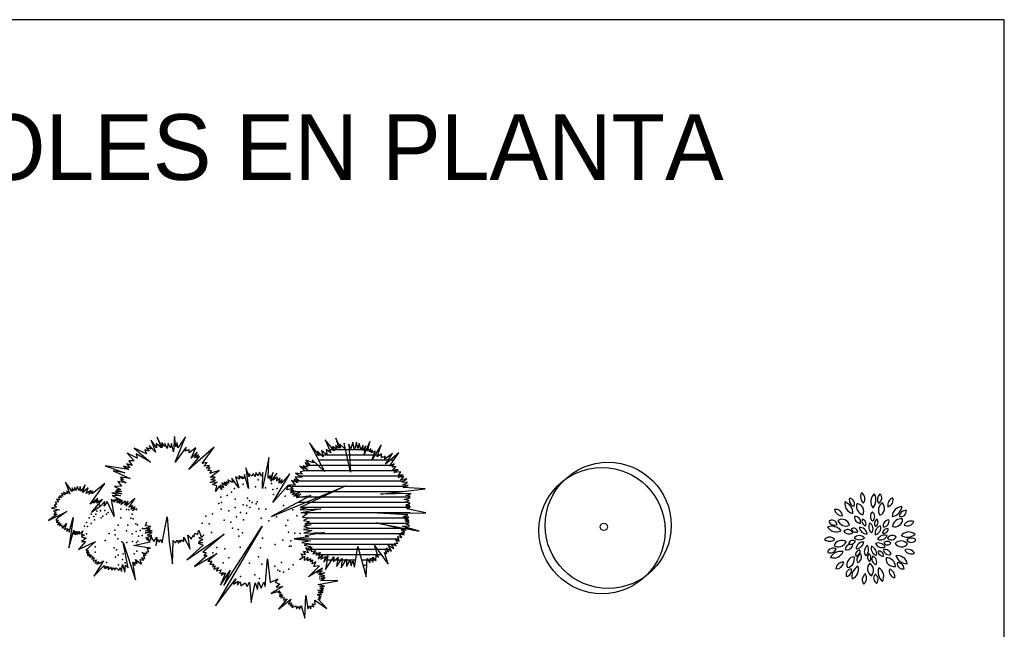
# Model space of a CAD drawing. Header units: millimetres. Extents: x 98.8 to 132.3, y 139.9 to 160.9.
# Tile 14 of 14: x 122.9 to 132.3, y 155.1 to 160.9. Entities that reach past the tile are written whole.
import ezdxf

# ---------------------------------------------------------------- set-up
doc = ezdxf.new("R2010")
doc.units = ezdxf.units.MM
doc.layers.add('texto', color=5, linetype='Continuous')

msp = doc.modelspace()

# ---------------------------------------------------------------- linework, layer by layer
for p, q in [((124.201, 156.8392), (124.1475, 156.9138)), ((124.1475, 156.9138), (124.1898, 156.7991)), ((124.2526, 156.8446), (124.2062, 156.9419)), ((124.2062, 156.9419), (124.2424, 156.8402)), ((124.3694, 156.9485), (124.3621, 156.8023)), ((124.3828, 156.8499), (124.3694, 156.9485)), ((124.3766, 156.705), (124.4747, 156.9452)), ((124.4747, 156.9452), (124.4035, 156.8403)), ((125.8919, 156.813), (125.8041, 156.9169)), ((125.8041, 156.9169), (125.8589, 156.7914)), ((125.9497, 156.8369), (125.9083, 156.9332)), ((125.9083, 156.9332), (125.9352, 156.8369)), ((124.104, 156.7829), (123.9884, 156.8359)), ((123.9884, 156.8359), (124.1432, 156.705)), ((124.1463, 156.8261), (124.102, 156.8402)), ((124.102, 156.8402), (124.1329, 156.8089)), ((124.1898, 156.7991), (124.1299, 156.863)), ((124.1299, 156.863), (124.1463, 156.8261)), ((124.2424, 156.8402), (124.1948, 156.8825)), ((124.1948, 156.8825), (124.201, 156.8392)), ((124.2795, 156.8511), (124.2517, 156.8911)), ((124.2517, 156.8911), (124.2526, 156.8446)), ((124.3002, 156.8337), (124.2795, 156.8814)), ((124.2795, 156.8814), (124.2795, 156.8511)), ((124.3116, 156.8857), (124.3002, 156.8337)), ((124.3341, 156.8402), (124.3116, 156.8857)), ((124.3414, 156.8825), (124.3341, 156.8402)), ((124.3621, 156.8023), (124.3414, 156.8825)), ((124.4829, 156.8468), (124.3766, 156.705)), ((124.3951, 156.8911), (124.3828, 156.8499)), ((124.4035, 156.8403), (124.3951, 156.8911)), ((124.4757, 156.8077), (124.4829, 156.8468)), ((124.5107, 156.8251), (124.4757, 156.8077)), ((124.7501, 156.8478), (124.5077, 156.6347)), ((124.5726, 156.8403), (124.5098, 156.7937)), ((124.5098, 156.7937), (124.5107, 156.8251)), ((124.5282, 156.7429), (124.5726, 156.8403)), ((124.6347, 156.6898), (124.7501, 156.8478)), ((125.7495, 156.7666), (125.6575, 156.8888)), ((125.6575, 156.8888), (125.8, 156.614)), ((125.8589, 156.7914), (125.8145, 156.824)), ((125.8145, 156.824), (125.8239, 156.7687)), ((125.8444, 156.8247), (126.2361, 156.8247)), ((125.9156, 156.8228), (125.8744, 156.8542)), ((125.8744, 156.8542), (125.8919, 156.813)), ((125.9352, 156.8369), (125.9042, 156.8618)), ((125.9042, 156.8618), (125.9156, 156.8228)), ((125.9898, 156.8349), (125.9434, 156.8759)), ((125.9434, 156.8759), (125.9497, 156.8369)), ((126.0467, 156.6075), (125.9868, 156.8847)), ((125.9868, 156.8847), (125.9898, 156.8349)), ((126.0508, 156.8316), (126.0321, 156.8738)), ((126.0321, 156.8738), (126.0467, 156.6075)), ((126.0683, 156.8944), (126.0508, 156.8316)), ((126.0859, 156.8218), (126.0683, 156.8944)), ((126.1034, 156.8954), (126.0859, 156.8218)), ((126.1148, 156.8349), (126.1034, 156.8954)), ((126.1282, 156.8804), (126.1148, 156.8349)), ((126.1448, 156.8251), (126.1282, 156.8804)), ((126.1685, 156.8641), (126.1448, 156.8251)), ((126.1653, 156.8143), (126.1685, 156.8641)), ((126.1912, 156.8587), (126.1653, 156.8143)), ((126.2304, 156.8987), (126.1757, 156.7753)), ((126.1757, 156.7753), (126.1912, 156.8587)), ((126.2128, 156.8067), (126.2304, 156.8987)), ((126.2386, 156.8349), (126.2128, 156.8067)), ((126.2304, 156.8013), (126.2386, 156.8349)), ((126.3389, 156.8673), (126.2541, 156.7277)), ((126.3016, 156.7548), (126.3389, 156.8673)), ((126.313, 156.8247), (126.3248, 156.8247)), ((124.0152, 156.7417), (123.9213, 156.7894)), ((123.9213, 156.7894), (123.9884, 156.7169)), ((124.1432, 156.705), (124.005, 156.7818)), ((124.005, 156.7818), (124.0152, 156.7417)), ((124.1329, 156.8089), (124.0885, 156.8197)), ((124.0885, 156.8197), (124.104, 156.7829)), ((124.5077, 156.6347), (124.6088, 156.7569)), ((124.586, 156.7981), (124.5282, 156.7429)), ((124.5603, 156.745), (124.586, 156.7981)), ((124.6006, 156.7722), (124.5603, 156.745)), ((124.581, 156.7439), (124.6006, 156.7722)), ((124.6088, 156.7569), (124.581, 156.7439)), ((125.2685, 156.7472), (125.2076, 156.4527)), ((125.2622, 156.5501), (125.2685, 156.7472)), ((125.7167, 156.7747), (126.3414, 156.7747)), ((125.7856, 156.7546), (125.7319, 156.8087)), ((125.7319, 156.8087), (125.7495, 156.7666)), ((125.8239, 156.7687), (125.769, 156.8142)), ((125.769, 156.8142), (125.7856, 156.7546)), ((126.2572, 156.8186), (126.2304, 156.8013)), ((126.2479, 156.7927), (126.2572, 156.8186)), ((126.2809, 156.8089), (126.2479, 156.7927)), ((126.2541, 156.7277), (126.2809, 156.8089)), ((126.341, 156.7829), (126.3016, 156.7548)), ((126.343, 156.745), (126.341, 156.7829)), ((126.3769, 156.7612), (126.343, 156.745)), ((126.4472, 156.7851), (126.3719, 156.731)), ((126.3719, 156.731), (126.3769, 156.7612)), ((126.5071, 156.7937), (126.3801, 156.6833)), ((126.3801, 156.6833), (126.4472, 156.7851)), ((126.4163, 156.6671), (126.5071, 156.7937)), ((126.4328, 156.7747), (126.4404, 156.7747)), ((126.4853, 156.7747), (126.4935, 156.7747)), ((123.9347, 156.6335), (123.7098, 156.6703)), ((123.7098, 156.6703), (123.8996, 156.6021)), ((123.9472, 156.6509), (123.8862, 156.6671)), ((123.8862, 156.6671), (123.9347, 156.6335)), ((123.9668, 156.6714), (123.9142, 156.6865)), ((123.9142, 156.6865), (123.9472, 156.6509)), ((123.9884, 156.7169), (123.9358, 156.7169)), ((123.9358, 156.7169), (123.9668, 156.6714)), ((124.6811, 156.7017), (124.6347, 156.6898)), ((124.6502, 156.666), (124.6811, 156.7017)), ((124.7037, 156.6726), (124.6502, 156.666)), ((124.6718, 156.6466), (124.7037, 156.6726)), ((124.711, 156.6487), (124.6718, 156.6466)), ((124.6884, 156.6238), (124.711, 156.6487)), ((125.0817, 156.5631), (125.0507, 156.6497)), ((125.0507, 156.6497), (125.0765, 156.4527)), ((125.64, 156.6312), (125.5637, 156.6648)), ((125.5637, 156.6648), (125.6131, 156.6205)), ((125.6391, 156.655), (125.5967, 156.6691)), ((125.5967, 156.6691), (125.64, 156.6312)), ((125.6607, 156.6756), (125.6143, 156.6994)), ((125.6143, 156.6994), (125.6391, 156.655)), ((125.6937, 156.6984), (125.6225, 156.7211)), ((125.6225, 156.7211), (125.6607, 156.6756)), ((125.6281, 156.6747), (126.4543, 156.6747)), ((125.8, 156.614), (125.6803, 156.7244)), ((125.6803, 156.7244), (125.6937, 156.6984)), ((125.7426, 156.7247), (126.4576, 156.7247)), ((126.4627, 156.6866), (126.4163, 156.6671)), ((126.442, 156.6573), (126.4627, 156.6866)), ((126.4784, 156.6638), (126.442, 156.6573)), ((126.4504, 156.6281), (126.4784, 156.6638)), ((126.4989, 156.6335), (126.4504, 156.6281)), ((126.4577, 156.6044), (126.4989, 156.6335)), ((123.8996, 156.6021), (123.7881, 156.6205)), ((123.7881, 156.6205), (123.9492, 156.548)), ((123.9492, 156.548), (123.8553, 156.5599)), ((123.8553, 156.5599), (123.8862, 156.5382)), ((124.7235, 156.6226), (124.6884, 156.6238)), ((124.7947, 156.6238), (124.7059, 156.5956)), ((124.7059, 156.5956), (124.7235, 156.6226)), ((124.7091, 156.5609), (124.7947, 156.6238)), ((124.7576, 156.5621), (124.7091, 156.5609)), ((124.7162, 156.5361), (124.7576, 156.5621)), ((124.9176, 156.5513), (124.9237, 156.5111)), ((124.9825, 156.4592), (124.9176, 156.5513)), ((124.9888, 156.5425), (124.9506, 156.5631)), ((124.9506, 156.5631), (124.9825, 156.4592)), ((125.0198, 156.5458), (124.9845, 156.574)), ((124.9845, 156.574), (124.9888, 156.5425)), ((125.0289, 156.5447), (125.0084, 156.5707)), ((125.0084, 156.5707), (125.0198, 156.5458)), ((125.0373, 156.5859), (125.0289, 156.5447)), ((125.0765, 156.4527), (125.0373, 156.5859)), ((125.1085, 156.5707), (125.0785, 156.5945)), ((125.0785, 156.5945), (125.0817, 156.5631)), ((125.1199, 156.5966), (125.1085, 156.5707)), ((125.1404, 156.5685), (125.1199, 156.5966)), ((125.1466, 156.6064), (125.1404, 156.5685)), ((125.1673, 156.5728), (125.1466, 156.6064)), ((125.1787, 156.6075), (125.1673, 156.5728)), ((125.2003, 156.5685), (125.1787, 156.6075)), ((125.2128, 156.6042), (125.2003, 156.5685)), ((125.2076, 156.4527), (125.2128, 156.6042)), ((125.2818, 156.5761), (125.2622, 156.5501)), ((125.3118, 156.6042), (125.2797, 156.5435)), ((125.2797, 156.5435), (125.2818, 156.5761)), ((125.2891, 156.5242), (125.3118, 156.6042)), ((125.3448, 156.5976), (125.2891, 156.5242)), ((125.3075, 156.5328), (125.3448, 156.5976)), ((125.351, 156.5598), (125.3075, 156.5328)), ((125.3086, 156.3207), (125.4696, 156.5912)), ((125.3416, 156.5219), (125.351, 156.5598)), ((125.3778, 156.5511), (125.3416, 156.5219)), ((125.3633, 156.5035), (125.3778, 156.5511)), ((125.3963, 156.5392), (125.3633, 156.5035)), ((125.4696, 156.5912), (125.3871, 156.5003)), ((125.3871, 156.5003), (125.3963, 156.5392)), ((125.5574, 156.5273), (125.5089, 156.5435)), ((125.5089, 156.5435), (125.544, 156.5068)), ((125.5874, 156.5621), (125.5192, 156.5609)), ((125.5192, 156.5609), (125.5574, 156.5273)), ((125.5895, 156.588), (125.5223, 156.5998)), ((125.5223, 156.5998), (125.5874, 156.5621)), ((125.5656, 156.5747), (126.5299, 156.5747)), ((125.6131, 156.6205), (125.5658, 156.6129)), ((125.5658, 156.6129), (125.5895, 156.588)), ((125.6084, 156.6247), (126.4864, 156.6247)), ((126.5248, 156.6119), (126.4577, 156.6044)), ((126.5009, 156.5589), (126.5464, 156.5837)), ((126.5526, 156.5665), (126.5009, 156.5589)), ((126.5021, 156.5794), (126.5248, 156.6119)), ((126.5464, 156.5837), (126.5021, 156.5794)), ((126.5237, 156.5372), (126.5526, 156.5665)), ((126.5815, 156.5448), (126.5237, 156.5372)), ((126.534, 156.5134), (126.5815, 156.5448)), ((123.3956, 156.4247), (123.3348, 156.515)), ((123.3348, 156.515), (123.3753, 156.4018)), ((123.3973, 156.4584), (123.3956, 156.4247)), ((123.4124, 156.4319), (123.3973, 156.4584)), ((123.4226, 156.4619), (123.4124, 156.4319)), ((123.4344, 156.4353), (123.4226, 156.4619)), ((123.4445, 156.4725), (123.4344, 156.4353)), ((123.4665, 156.4336), (123.4445, 156.4725)), ((123.4715, 156.4708), (123.4665, 156.4336)), ((123.4816, 156.4283), (123.4715, 156.4708)), ((123.5205, 156.4884), (123.4816, 156.4283)), ((123.4985, 156.4141), (123.5205, 156.4884)), ((123.5493, 156.4584), (123.4985, 156.4141)), ((123.5289, 156.4071), (123.5493, 156.4584)), ((123.5677, 156.3043), (123.7079, 156.5009)), ((123.7079, 156.5009), (123.5864, 156.4018)), ((123.8657, 156.4744), (123.7986, 156.4722)), ((123.7986, 156.4722), (123.8605, 156.4452)), ((123.8605, 156.4452), (123.8202, 156.4408)), ((123.911, 156.5068), (123.8305, 156.5187)), ((123.8305, 156.5187), (123.8657, 156.4744)), ((123.8862, 156.5382), (123.8564, 156.5382)), ((123.8564, 156.5382), (123.911, 156.5068)), ((124.7091, 156.509), (124.7597, 156.5328)), ((124.7761, 156.5123), (124.7091, 156.509)), ((124.7597, 156.5328), (124.7162, 156.5361)), ((124.7328, 156.4906), (124.7761, 156.5123)), ((124.774, 156.4787), (124.7328, 156.4906)), ((124.7626, 156.4236), (124.774, 156.4787)), ((124.7968, 156.4744), (124.7626, 156.4236)), ((124.8216, 156.4429), (124.7968, 156.4744)), ((124.8382, 156.4582), (124.8061, 156.4874)), ((124.8061, 156.4874), (124.8216, 156.4429)), ((124.8628, 156.4787), (124.8216, 156.5068)), ((124.8216, 156.5068), (124.8382, 156.4582)), ((124.8732, 156.4927), (124.8443, 156.5123)), ((124.8443, 156.5123), (124.8628, 156.4787)), ((124.8887, 156.5047), (124.8628, 156.5166)), ((124.8628, 156.5166), (124.8732, 156.4927)), ((124.9237, 156.5111), (124.8783, 156.5371)), ((124.8783, 156.5371), (124.8887, 156.5047)), ((125.2941, 156.1875), (126.0021, 156.478)), ((125.4531, 156.4851), (125.3086, 156.3207)), ((125.4397, 156.4396), (125.4531, 156.4851)), ((125.5005, 156.4537), (125.4397, 156.4396)), ((125.444, 156.4747), (126.5746, 156.4747)), ((125.5192, 156.4841), (125.4584, 156.4873)), ((125.4584, 156.4873), (125.5005, 156.4537)), ((125.4955, 156.4563), (125.4748, 156.4313)), ((125.544, 156.5068), (125.4841, 156.5306)), ((125.4841, 156.5306), (125.5192, 156.4841)), ((125.4886, 156.5247), (126.551, 156.5247)), ((126.0021, 156.478), (125.568, 156.2715)), ((126.3318, 156.3997), (126.7559, 156.4495)), ((126.5888, 156.5091), (126.534, 156.5134)), ((126.5433, 156.4874), (126.5888, 156.5091)), ((126.596, 156.4831), (126.5433, 156.4874)), ((126.5464, 156.4636), (126.596, 156.4831)), ((126.7559, 156.4495), (126.5464, 156.4636)), ((123.2942, 156.3663), (123.2654, 156.3716)), ((123.2654, 156.3716), (123.2757, 156.3451)), ((123.3078, 156.3805), (123.2757, 156.384)), ((123.2757, 156.384), (123.2942, 156.3663)), ((123.3296, 156.3929), (123.2958, 156.4053)), ((123.2958, 156.4053), (123.3078, 156.3805)), ((123.3482, 156.4018), (123.3128, 156.4177)), ((123.3128, 156.4177), (123.3296, 156.3929)), ((123.3753, 156.4018), (123.3449, 156.43)), ((123.3449, 156.43), (123.3482, 156.4018)), ((123.5761, 156.4353), (123.5289, 156.4071)), ((123.556, 156.3964), (123.5761, 156.4353)), ((123.5931, 156.4319), (123.556, 156.3964)), ((123.6404, 156.3574), (123.5677, 156.3043)), ((123.5864, 156.4018), (123.5931, 156.4319)), ((123.5998, 156.3149), (123.6404, 156.3574)), ((123.8677, 156.4019), (123.7747, 156.4105)), ((123.7747, 156.4105), (123.8584, 156.3835)), ((123.8584, 156.3835), (123.7779, 156.3857)), ((123.7779, 156.3857), (123.8657, 156.3435)), ((123.7982, 156.3264), (123.8258, 156.3623)), ((123.8657, 156.4236), (123.8058, 156.4257)), ((123.8058, 156.4257), (123.8677, 156.4019)), ((123.8202, 156.4408), (123.8657, 156.4236)), ((123.8258, 156.3623), (123.8226, 156.3197)), ((123.9073, 156.2838), (123.9936, 156.3606)), ((123.9936, 156.3606), (123.9366, 156.2769)), ((125.6689, 156.3878), (125.2941, 156.1875)), ((125.4748, 156.4313), (125.5059, 156.4392)), ((125.5059, 156.4392), (125.4763, 156.4128)), ((125.4763, 156.4128), (125.5221, 156.4299)), ((125.4896, 156.4247), (126.5443, 156.4247)), ((125.5221, 156.4299), (125.4925, 156.3972)), ((125.4925, 156.3972), (125.5607, 156.4142)), ((125.5607, 156.4142), (125.5074, 156.3817)), ((125.5074, 156.3817), (125.5725, 156.4003)), ((125.5725, 156.4003), (125.5296, 156.3677)), ((125.5296, 156.3677), (125.6689, 156.3878)), ((125.5388, 156.3747), (126.593, 156.3747)), ((126.6227, 156.4062), (126.3318, 156.3997)), ((126.5578, 156.3489), (126.6156, 156.363)), ((126.5733, 156.3857), (126.6227, 156.4062)), ((126.6136, 156.3814), (126.5733, 156.3857)), ((126.5836, 156.3716), (126.6136, 156.3814)), ((126.6156, 156.363), (126.5836, 156.3716)), ((123.2487, 156.2795), (123.1996, 156.2654)), ((123.1996, 156.2654), (123.2757, 156.2495)), ((123.2503, 156.3026), (123.225, 156.2956)), ((123.225, 156.2956), (123.2487, 156.2795)), ((123.2654, 156.3256), (123.235, 156.3202)), ((123.235, 156.3202), (123.2503, 156.3026)), ((123.2757, 156.3451), (123.2487, 156.3504)), ((123.2487, 156.3504), (123.2654, 156.3256)), ((123.5808, 156.2244), (123.6488, 156.3056)), ((123.6634, 156.2818), (123.5808, 156.2244)), ((123.6455, 156.3434), (123.5998, 156.3149)), ((123.6843, 156.3487), (123.6319, 156.3132)), ((123.6319, 156.3132), (123.6455, 156.3434)), ((123.6505, 156.3062), (123.6843, 156.3487)), ((123.6692, 156.2814), (123.6505, 156.3062)), ((123.7078, 156.3294), (123.6634, 156.2818)), ((123.7294, 156.3294), (123.7014, 156.2849)), ((123.7014, 156.2849), (123.7078, 156.3294)), ((123.7954, 156.1876), (123.7294, 156.3294)), ((123.8006, 156.324), (123.7665, 156.3478)), ((123.7665, 156.3478), (123.7954, 156.1876)), ((123.8657, 156.3435), (123.7892, 156.3456)), ((123.7892, 156.3456), (123.8006, 156.324)), ((123.8226, 156.3197), (123.8536, 156.3435)), ((123.8536, 156.3435), (123.8405, 156.3111)), ((123.8405, 156.3111), (123.8732, 156.3418)), ((123.8732, 156.3418), (123.8601, 156.3009)), ((123.8601, 156.3009), (123.9024, 156.3367)), ((123.9024, 156.3367), (123.8942, 156.2992)), ((123.8942, 156.2992), (123.9269, 156.3316)), ((123.9269, 156.3316), (123.9073, 156.2838)), ((123.9366, 156.2769), (123.9724, 156.2905)), ((123.9724, 156.2905), (123.9561, 156.2581)), ((123.9561, 156.2581), (123.9919, 156.2804)), ((123.9919, 156.2804), (123.9709, 156.2445)), ((123.9709, 156.2445), (124.0083, 156.2633)), ((124.0083, 156.2633), (124.0083, 156.2479)), ((125.5508, 156.3247), (126.5749, 156.3247)), ((125.6348, 156.2683), (125.5667, 156.2496)), ((125.5667, 156.2496), (125.7651, 156.2605)), ((125.568, 156.2715), (125.6348, 156.2683)), ((125.5748, 156.2747), (126.615, 156.2747)), ((125.7651, 156.2605), (125.5947, 156.2248)), ((126.6052, 156.3392), (126.5578, 156.3489)), ((126.5712, 156.323), (126.6052, 156.3392)), ((126.6145, 156.3142), (126.5712, 156.323)), ((126.5733, 156.2894), (126.6104, 156.2925)), ((126.6166, 156.2753), (126.5733, 156.2894)), ((126.5774, 156.2992), (126.6145, 156.3142)), ((126.6104, 156.2925), (126.5774, 156.2992)), ((126.5815, 156.2613), (126.6166, 156.2753)), ((126.7622, 156.2222), (126.5815, 156.2613)), ((123.1709, 156.1485), (123.3466, 156.2336)), ((123.2537, 156.2087), (123.1709, 156.1485)), ((123.2757, 156.2495), (123.2199, 156.237)), ((123.2199, 156.237), (123.2403, 156.2317)), ((123.2403, 156.2317), (123.2216, 156.2087)), ((123.2216, 156.2087), (123.2537, 156.2087)), ((123.2604, 156.1733), (123.2419, 156.1556)), ((123.3466, 156.2336), (123.2604, 156.1733)), ((123.4057, 156.1769), (123.3652, 155.89)), ((123.3686, 156.0387), (123.4057, 156.1769)), ((124.2549, 155.9378), (124.3006, 156.1839)), ((124.3006, 156.1839), (124.3207, 155.9466)), ((125.5748, 156.2251), (126.615, 156.2251)), ((125.6348, 156.2108), (125.5889, 156.1813)), ((125.5889, 156.1813), (125.6495, 156.1736)), ((125.5947, 156.2248), (125.6348, 156.2108)), ((125.6495, 156.1736), (125.5992, 156.1486)), ((125.6408, 156.1747), (126.5895, 156.1747)), ((126.3059, 156.2191), (126.7622, 156.2222)), ((126.5938, 156.2027), (126.3059, 156.2191)), ((126.5474, 156.1822), (126.5938, 156.2027)), ((126.6011, 156.18), (126.5474, 156.1822)), ((126.5681, 156.1648), (126.6011, 156.18)), ((126.5979, 156.1574), (126.5681, 156.1648)), ((123.2419, 156.1556), (123.2654, 156.1521)), ((123.2654, 156.1521), (123.2453, 156.1344)), ((123.2453, 156.1344), (123.2757, 156.1344)), ((123.2757, 156.1344), (123.257, 156.1079)), ((123.257, 156.1079), (123.2841, 156.1202)), ((123.2841, 156.1202), (123.2757, 156.099)), ((123.2757, 156.099), (123.2992, 156.1079)), ((123.2992, 156.1079), (123.2975, 156.0866)), ((123.2975, 156.0866), (123.3195, 156.099)), ((123.3061, 156.0724), (123.3432, 156.1202)), ((123.3195, 156.099), (123.3061, 156.0724)), ((123.3432, 156.1202), (123.3229, 156.0618)), ((123.3229, 156.0618), (123.3482, 156.0724)), ((123.3482, 156.0724), (123.3466, 156.044)), ((124.0783, 156.0685), (124.145, 156.0925)), ((124.1402, 156.0703), (124.0783, 156.0685)), ((124.0962, 156.0977), (124.1061, 156.1351)), ((124.145, 156.0925), (124.0962, 156.0977)), ((124.0962, 156.048), (124.1402, 156.0703)), ((125.2055, 156.0934), (124.7615, 155.3356)), ((124.8391, 155.5304), (125.2055, 156.0934)), ((125.6674, 156.0741), (125.5977, 156.0632)), ((125.5992, 156.1486), (125.6555, 156.1394)), ((125.6704, 156.1067), (125.6006, 156.0912)), ((125.6006, 156.0912), (125.6674, 156.0741)), ((125.6555, 156.1394), (125.6126, 156.1114)), ((125.6126, 156.1114), (125.6704, 156.1067)), ((125.6329, 156.1247), (126.5898, 156.1247)), ((125.6652, 156.0747), (126.6098, 156.0747)), ((126.5753, 156.0556), (126.2893, 156.1282)), ((126.2893, 156.1282), (126.7001, 156.048)), ((126.5423, 156.0947), (126.6093, 156.0978)), ((126.7001, 156.048), (126.5423, 156.0947)), ((126.5629, 156.1562), (126.5979, 156.1574)), ((126.6041, 156.1443), (126.5629, 156.1562)), ((126.5701, 156.1422), (126.6041, 156.1443)), ((126.6043, 156.1271), (126.5701, 156.1422)), ((126.5712, 156.1216), (126.6043, 156.1271)), ((126.6093, 156.0978), (126.5712, 156.1216)), ((123.3466, 156.044), (123.3618, 156.0654)), ((123.3618, 156.0654), (123.3635, 156.0654)), ((123.3635, 156.0654), (123.3686, 156.0387)), ((123.3652, 155.89), (123.4141, 156.0565)), ((123.4141, 156.0565), (123.4141, 156.0193)), ((123.4141, 156.0193), (123.426, 156.0476)), ((123.426, 156.0476), (123.426, 156.0121)), ((123.426, 156.0121), (123.4428, 156.044)), ((123.4428, 156.044), (123.4445, 156.0121)), ((123.4445, 156.0121), (123.4631, 156.044)), ((123.4631, 156.044), (123.4648, 156.0174)), ((123.4648, 156.0174), (123.4969, 156.0494)), ((123.4969, 156.0494), (123.4816, 156.014)), ((123.4816, 156.014), (123.5155, 156.014)), ((123.5155, 156.014), (123.4851, 155.9928)), ((123.4851, 155.9928), (123.5289, 155.9821)), ((123.5289, 155.9821), (123.4851, 155.9503)), ((124.093, 156.0294), (124.1581, 156.0549)), ((124.1598, 156.0344), (124.093, 156.0294)), ((124.1581, 156.0549), (124.0962, 156.048)), ((124.0979, 155.9849), (124.1564, 156.0054)), ((124.1305, 155.9747), (124.0979, 155.9849)), ((124.1092, 156.0106), (124.1598, 156.0344)), ((124.1564, 156.0054), (124.1092, 156.0106)), ((124.1469, 155.9643), (124.1469, 155.9998)), ((124.1469, 155.9998), (124.1739, 155.9484)), ((124.1739, 155.9484), (124.2027, 155.9892)), ((124.2027, 155.9892), (124.1924, 155.9113)), ((124.4592, 155.9483), (124.4592, 155.989)), ((124.4592, 155.989), (124.52, 155.8758)), ((124.488, 155.7746), (124.8424, 156.0173)), ((124.52, 155.8758), (124.4964, 156.0103)), ((124.4964, 156.0103), (124.5284, 155.9714)), ((124.5284, 155.9714), (124.5488, 156.0103)), ((124.5488, 156.0103), (124.5538, 155.9926)), ((124.5538, 155.9926), (124.564, 156.0281)), ((124.564, 156.0281), (124.5909, 156.0156)), ((124.5909, 156.0156), (124.6028, 156.0581)), ((124.6028, 156.0581), (124.6179, 156.0085)), ((124.6399, 155.9926), (124.6028, 155.9837)), ((124.6028, 155.9837), (124.6399, 155.9695)), ((124.6179, 156.0085), (124.6399, 155.9926)), ((124.8424, 156.0173), (124.6416, 155.8491)), ((125.651, 155.9933), (125.5089, 155.9731)), ((125.5977, 156.0632), (125.6792, 156.0539)), ((125.6792, 156.0539), (125.6036, 156.0275)), ((125.6036, 156.0275), (125.7978, 156.0337)), ((125.7978, 156.0337), (125.6156, 156.0042)), ((125.6156, 156.0042), (125.651, 155.9933)), ((125.7423, 156.0247), (126.5437, 156.0247)), ((126.5091, 155.9507), (126.4968, 155.9961)), ((126.4968, 155.9961), (126.534, 155.9864)), ((126.534, 155.9864), (126.5091, 156.021)), ((126.5091, 156.021), (126.5578, 156.0113)), ((126.5578, 156.0113), (126.5278, 156.0339)), ((126.5278, 156.0339), (126.5629, 156.0339)), ((126.5629, 156.0339), (126.5289, 156.0611)), ((126.5289, 156.0611), (126.5753, 156.0556)), ((123.4581, 155.8741), (123.6201, 155.9503)), ((123.5222, 155.9484), (123.4581, 155.8741)), ((123.4851, 155.9503), (123.5222, 155.9484)), ((123.6201, 155.9503), (123.5272, 155.8669)), ((123.9308, 155.6987), (123.8817, 155.9395)), ((123.8817, 155.9395), (123.9983, 155.5853)), ((123.9796, 155.9113), (124.1385, 155.9466)), ((124.1435, 155.8847), (123.9796, 155.9113)), ((124.1385, 155.9466), (124.1046, 155.9714)), ((124.1046, 155.9714), (124.1469, 155.9643)), ((124.1115, 155.8811), (124.1435, 155.8847)), ((124.1924, 155.9113), (124.211, 155.9714)), ((124.211, 155.9714), (124.2262, 155.9431)), ((124.2262, 155.9431), (124.2398, 155.9679)), ((124.2398, 155.9679), (124.2549, 155.9378)), ((124.3207, 155.9466), (124.353, 155.7378)), ((124.353, 155.7378), (124.358, 155.959)), ((124.358, 155.959), (124.3798, 155.9359)), ((124.3798, 155.9359), (124.3951, 155.9643)), ((124.3951, 155.9643), (124.4104, 155.9323)), ((124.4104, 155.9323), (124.4205, 155.9642)), ((124.4205, 155.9642), (124.4288, 155.9412)), ((124.4288, 155.9412), (124.4408, 155.9642)), ((124.4408, 155.9642), (124.4592, 155.9483)), ((124.6433, 155.9146), (124.488, 155.7746)), ((124.6399, 155.9377), (124.5978, 155.9323)), ((124.5978, 155.9323), (124.6433, 155.9146)), ((124.6399, 155.9695), (124.6012, 155.9466)), ((124.6012, 155.9466), (124.6399, 155.9377)), ((125.5089, 155.9731), (125.6644, 155.9544)), ((125.5201, 155.9747), (126.5026, 155.9747)), ((125.6644, 155.9544), (125.5829, 155.9405)), ((125.5829, 155.9405), (125.6585, 155.9266)), ((125.6585, 155.9266), (125.6051, 155.9157)), ((125.6051, 155.9157), (125.6689, 155.9016)), ((125.6454, 155.8447), (125.6206, 155.8933)), ((125.6206, 155.8933), (125.6579, 155.8663)), ((125.6689, 155.9016), (125.6422, 155.8831)), ((125.6491, 155.9247), (126.4724, 155.9247)), ((125.6579, 155.8663), (125.6743, 155.8988)), ((125.6743, 155.8988), (125.6711, 155.8544)), ((126.084, 155.705), (126.1149, 155.9019)), ((126.1149, 155.9019), (126.1944, 155.613)), ((126.3132, 155.7959), (126.2738, 155.9117)), ((126.2738, 155.9117), (126.4049, 155.7342)), ((126.4122, 155.85), (126.3906, 155.89)), ((126.3906, 155.89), (126.4381, 155.8587)), ((126.4381, 155.8587), (126.406, 155.915)), ((126.406, 155.915), (126.4597, 155.8814)), ((126.4597, 155.8814), (126.4338, 155.9257)), ((126.4338, 155.9257), (126.4814, 155.9074)), ((126.4814, 155.9074), (126.4679, 155.9334)), ((126.4679, 155.9334), (126.4968, 155.9312)), ((126.4968, 155.9312), (126.4761, 155.9712)), ((126.4761, 155.9712), (126.5091, 155.9507)), ((123.5272, 155.8669), (123.5491, 155.8669)), ((123.5491, 155.8669), (123.534, 155.8457)), ((123.534, 155.8457), (123.556, 155.8493)), ((123.556, 155.8493), (123.5407, 155.8297)), ((123.5407, 155.8297), (123.5694, 155.8297)), ((123.5694, 155.8297), (123.5474, 155.8121)), ((123.5474, 155.8121), (123.5778, 155.8208)), ((123.5778, 155.8208), (123.5627, 155.8015)), ((123.5627, 155.8015), (123.5931, 155.8068)), ((123.5931, 155.8068), (123.5847, 155.782)), ((123.5847, 155.782), (123.6065, 155.7943)), ((123.6065, 155.7943), (123.5964, 155.7624)), ((124.0777, 155.7713), (124.0574, 155.7979)), ((124.0574, 155.7979), (124.0878, 155.7873)), ((124.0995, 155.8155), (124.0607, 155.8439)), ((124.0607, 155.8439), (124.1098, 155.835)), ((124.0878, 155.7873), (124.0742, 155.8208)), ((124.0742, 155.8208), (124.0995, 155.8155)), ((124.1029, 155.851), (124.1266, 155.8528)), ((124.1098, 155.835), (124.1029, 155.851)), ((124.1266, 155.8528), (124.1115, 155.8811)), ((124.5622, 155.7109), (124.7749, 155.8349)), ((124.6821, 155.8154), (124.5622, 155.7109)), ((124.6416, 155.8491), (124.672, 155.8455)), ((124.672, 155.8455), (124.65, 155.8173)), ((124.65, 155.8173), (124.6821, 155.8154)), ((124.7749, 155.8349), (124.6871, 155.7623)), ((125.6103, 155.8056), (125.5619, 155.7753)), ((125.5619, 155.7753), (125.5928, 155.8046)), ((125.5928, 155.8046), (125.5762, 155.8316)), ((125.5762, 155.8316), (125.6165, 155.8241)), ((125.6165, 155.8241), (125.6001, 155.8566)), ((125.6001, 155.8566), (125.6454, 155.8447)), ((125.6083, 155.7699), (125.6103, 155.8056)), ((125.6445, 155.797), (125.6083, 155.7699)), ((125.6381, 155.7656), (125.6445, 155.797)), ((125.6463, 155.8747), (126.429, 155.8747)), ((125.6711, 155.8544), (125.7146, 155.862)), ((125.7146, 155.862), (125.6889, 155.8328)), ((125.6889, 155.8328), (125.7248, 155.8435)), ((125.7166, 155.8187), (125.759, 155.849)), ((125.7248, 155.8435), (125.7166, 155.8187)), ((125.7186, 155.8247), (126.3381, 155.8247)), ((125.759, 155.849), (125.7383, 155.783)), ((125.7383, 155.783), (125.7838, 155.8218)), ((125.7838, 155.8218), (125.7631, 155.7797)), ((125.7631, 155.7797), (125.8086, 155.8056)), ((125.794, 155.7537), (125.8291, 155.8122)), ((125.8086, 155.8056), (125.794, 155.7537)), ((125.8291, 155.8122), (125.8074, 155.6824)), ((125.8074, 155.6824), (125.888, 155.8046)), ((125.888, 155.8046), (125.886, 155.757)), ((125.886, 155.757), (125.9303, 155.8003)), ((125.9303, 155.8003), (125.9128, 155.7126)), ((126.2306, 155.7451), (126.2367, 155.7904)), ((126.2367, 155.7904), (126.2606, 155.7515)), ((126.2606, 155.7515), (126.2595, 155.7992)), ((126.2595, 155.7992), (126.2863, 155.7644)), ((126.2863, 155.7644), (126.2893, 155.8185)), ((126.2893, 155.8185), (126.3132, 155.7959)), ((126.4049, 155.7342), (126.3689, 155.8435)), ((126.3689, 155.8435), (126.3915, 155.8359)), ((126.3915, 155.8359), (126.3803, 155.864)), ((126.3803, 155.864), (126.4122, 155.85)), ((123.5964, 155.7624), (123.6268, 155.7749)), ((123.696, 155.7643), (123.6015, 155.6191)), ((123.6015, 155.6191), (123.7027, 155.72)), ((123.6268, 155.7749), (123.6134, 155.7431)), ((123.6134, 155.7431), (123.6419, 155.7554)), ((123.6419, 155.7554), (123.6302, 155.7324)), ((123.6302, 155.7324), (123.6572, 155.7431)), ((123.6572, 155.7431), (123.696, 155.7643)), ((123.7027, 155.72), (123.7027, 155.697)), ((123.7027, 155.697), (123.723, 155.7146)), ((123.723, 155.7146), (123.7147, 155.6934)), ((123.7147, 155.6934), (123.7434, 155.7111)), ((123.7434, 155.7111), (123.7383, 155.6828)), ((123.7383, 155.6828), (123.7652, 155.7057)), ((123.7652, 155.7057), (123.7738, 155.6775)), ((123.7738, 155.6775), (123.7905, 155.7023)), ((123.7905, 155.7023), (123.8008, 155.6758)), ((123.8008, 155.6758), (123.8159, 155.6987)), ((123.8159, 155.6987), (123.8396, 155.6739)), ((123.8396, 155.6739), (123.8547, 155.7004)), ((123.8547, 155.7004), (123.865, 155.6651)), ((123.865, 155.6651), (123.8767, 155.7289)), ((123.8767, 155.7289), (123.897, 155.658)), ((123.897, 155.658), (123.9054, 155.7235)), ((123.9054, 155.7235), (123.9308, 155.6987)), ((123.9983, 155.5853), (123.9746, 155.7518)), ((123.9746, 155.7518), (123.9949, 155.7217)), ((123.9949, 155.7217), (123.9949, 155.7554)), ((123.9949, 155.7554), (124.0169, 155.7395)), ((124.0169, 155.7395), (123.9983, 155.7766)), ((123.9983, 155.7766), (124.0557, 155.7342)), ((124.0557, 155.7342), (124.0438, 155.7766)), ((124.0438, 155.7766), (124.0777, 155.7713)), ((124.6871, 155.7623), (124.7276, 155.7623)), ((124.7276, 155.7623), (124.7058, 155.7322)), ((124.7058, 155.7322), (124.7445, 155.734)), ((124.7445, 155.734), (124.7311, 155.7092)), ((124.7311, 155.7092), (124.758, 155.7181)), ((124.758, 155.7181), (124.7462, 155.6844)), ((124.7462, 155.6844), (124.7884, 155.7003)), ((124.7884, 155.7003), (124.7666, 155.6702)), ((125.2326, 155.5198), (125.2562, 155.7835)), ((125.2562, 155.7835), (125.2831, 155.5587)), ((125.6682, 155.7841), (125.6381, 155.7656)), ((125.6461, 155.6132), (125.7498, 155.7181)), ((125.7797, 155.6954), (125.6461, 155.6132)), ((125.6654, 155.7543), (125.6682, 155.7841)), ((125.6885, 155.7703), (125.6654, 155.7543)), ((125.6808, 155.7382), (125.6885, 155.7703)), ((125.7153, 155.7543), (125.6808, 155.7382)), ((125.6961, 155.7101), (125.7153, 155.7543)), ((125.7498, 155.7181), (125.6961, 155.7101)), ((125.7247, 155.6521), (125.7797, 155.6954)), ((125.7999, 155.7747), (126.0949, 155.7747)), ((125.9128, 155.7126), (125.9686, 155.7884)), ((125.9686, 155.7884), (125.9581, 155.6996)), ((125.9581, 155.6996), (126.0077, 155.7797)), ((126.0077, 155.7797), (126.0098, 155.7115)), ((126.0098, 155.7115), (126.0448, 155.7722)), ((126.0448, 155.7722), (126.0542, 155.7179)), ((126.0542, 155.7179), (126.0674, 155.7666)), ((126.0674, 155.7666), (126.084, 155.705)), ((126.1499, 155.7747), (126.2869, 155.7747)), ((126.1637, 155.7247), (126.2017, 155.7247)), ((126.1944, 155.613), (126.2058, 155.7873)), ((126.2058, 155.7873), (126.2306, 155.7451)), ((124.7666, 155.6702), (124.8154, 155.6808)), ((124.8154, 155.6808), (124.7986, 155.6489)), ((124.7986, 155.6489), (124.8341, 155.6542)), ((124.8104, 155.5338), (124.8999, 155.672)), ((124.8577, 155.6508), (124.8104, 155.5338)), ((124.8341, 155.6542), (124.8137, 155.6295)), ((124.8137, 155.6295), (124.8577, 155.6508)), ((124.8999, 155.672), (124.8391, 155.5304)), ((125.7756, 155.6709), (125.7247, 155.6521)), ((125.7411, 155.6363), (125.7756, 155.6709)), ((125.7976, 155.6506), (125.7411, 155.6363)), ((125.748, 155.6116), (125.8032, 155.6232)), ((125.806, 155.603), (125.748, 155.6116)), ((125.748, 155.593), (125.806, 155.603)), ((125.7549, 155.629), (125.7976, 155.6506)), ((125.8032, 155.6232), (125.7549, 155.629)), ((124.7615, 155.3356), (124.954, 155.5924)), ((124.954, 155.5924), (124.9336, 155.5444)), ((124.9336, 155.5444), (124.9776, 155.571)), ((124.9776, 155.571), (124.9674, 155.5338)), ((124.9674, 155.5338), (124.9961, 155.564)), ((124.9961, 155.564), (125.0028, 155.5268)), ((125.0028, 155.5268), (125.0435, 155.5551)), ((125.0435, 155.5551), (125.0636, 155.5215)), ((125.0636, 155.5215), (125.0856, 155.5622)), ((125.0856, 155.5622), (125.1009, 155.3692)), ((125.1009, 155.3692), (125.138, 155.5551)), ((125.138, 155.5551), (125.1598, 155.4913)), ((125.1598, 155.4913), (125.1701, 155.5657)), ((125.1701, 155.5657), (125.1971, 155.5038)), ((125.1971, 155.5038), (125.2206, 155.5622)), ((125.2206, 155.5622), (125.2326, 155.5198)), ((125.2831, 155.5587), (125.3541, 155.5941)), ((125.3541, 155.5941), (125.3304, 155.5622)), ((125.3304, 155.5622), (125.3743, 155.5427)), ((125.3743, 155.5427), (125.3388, 155.5145)), ((125.3388, 155.5145), (125.4013, 155.5198)), ((125.4013, 155.5198), (125.3575, 155.4967)), ((125.7398, 155.5409), (125.9259, 155.5756)), ((125.7991, 155.5249), (125.7398, 155.5409)), ((125.7963, 155.5899), (125.748, 155.593)), ((125.7536, 155.5206), (125.7991, 155.5249)), ((125.7935, 155.5033), (125.7536, 155.5206)), ((125.7646, 155.5785), (125.7963, 155.5899)), ((125.9259, 155.5756), (125.7646, 155.5785)), ((125.3575, 155.4967), (125.292, 155.4556)), ((125.292, 155.4556), (125.3733, 155.4802)), ((125.3733, 155.4802), (125.3539, 155.4672)), ((125.3539, 155.4672), (125.3815, 155.4672)), ((125.3815, 155.4672), (125.3692, 155.4441)), ((125.3692, 155.4441), (125.3953, 155.447)), ((125.3953, 155.447), (125.3718, 155.4268)), ((125.3718, 155.4268), (125.4063, 155.4339)), ((125.4063, 155.4339), (125.383, 155.4123)), ((125.383, 155.4123), (125.416, 155.4151)), ((125.416, 155.4151), (125.4078, 155.3906)), ((125.613, 155.2187), (125.6227, 155.4354)), ((125.6227, 155.4354), (125.6392, 155.3082)), ((125.7659, 155.4195), (125.7301, 155.4456)), ((125.7301, 155.4456), (125.7743, 155.4441)), ((125.7853, 155.4658), (125.7357, 155.4846)), ((125.7357, 155.4846), (125.7866, 155.483)), ((125.7743, 155.4441), (125.7385, 155.4687)), ((125.7385, 155.4687), (125.7853, 155.4658)), ((125.7605, 155.4051), (125.7439, 155.4239)), ((125.7439, 155.4239), (125.7659, 155.4195)), ((125.7866, 155.483), (125.7549, 155.5033)), ((125.7549, 155.5033), (125.7935, 155.5033)), ((125.4436, 155.4037), (125.3595, 155.3054)), ((125.3595, 155.3054), (125.4794, 155.4008)), ((125.4078, 155.3906), (125.4436, 155.4037)), ((125.4794, 155.4008), (125.4559, 155.353)), ((125.4559, 155.353), (125.4835, 155.3661)), ((125.4835, 155.3661), (125.4711, 155.3358)), ((125.4711, 155.3358), (125.4986, 155.3473)), ((125.4986, 155.3473), (125.489, 155.3227)), ((125.489, 155.3227), (125.5249, 155.3387)), ((125.5249, 155.3387), (125.5317, 155.3082)), ((125.5317, 155.3082), (125.551, 155.3344)), ((125.551, 155.3344), (125.5607, 155.3054)), ((125.5607, 155.3054), (125.5772, 155.3401)), ((125.5772, 155.3401), (125.613, 155.2187)), ((125.6392, 155.3082), (125.653, 155.3358)), ((125.653, 155.3358), (125.6695, 155.3082)), ((125.6695, 155.3082), (125.6723, 155.3387)), ((125.6723, 155.3387), (125.6971, 155.327)), ((125.6971, 155.327), (125.6847, 155.356)), ((125.6847, 155.356), (125.7109, 155.3501)), ((125.7109, 155.3501), (125.7053, 155.392)), ((125.7053, 155.392), (125.8224, 155.3127)), ((125.737, 155.4037), (125.7605, 155.4051)), ((125.8224, 155.3127), (125.737, 155.4037))]:
    msp.add_line(p, q)
for centre, radius in [((128.4405, 156.0528), 0.6), ((128.4994, 156.1023), 0.6), ((128.4581, 156.0882), 0.0353)]:
    msp.add_circle(centre, radius)
for centre, radius, start, end in [((130.8551, 156.3423), 0.06, 163.4613, 255.43295), ((130.7937, 156.3076), 0.0519, 333.31145, 85.5828), ((130.9804, 156.374), 0.0781, 151.70154, 229.74057), ((130.8771, 156.3544), 0.0663, 322.86392, 58.57818), ((131.0951, 156.3296), 0.095, 130.70899, 219.10644), ((130.9373, 156.3436), 0.112, 318.65709, 31.15834), ((131.1222, 156.3495), 0.06, 123.4613, 215.43295), ((131.0528, 156.3624), 0.0519, 293.31145, 45.5828), ((131.2386, 156.2932), 0.0781, 111.70154, 189.74057), ((131.1469, 156.3446), 0.0663, 282.86392, 18.57818), ((130.8471, 156.3096), 0.095, 170.70899, 259.10644), ((130.7172, 156.2189), 0.112, 358.65709, 71.15834), ((130.9454, 156.2825), 0.0815, 160.50355, 255.32847), ((130.8591, 156.2368), 0.0735, 333.2488, 82.58322), ((131.153, 156.2457), 0.0815, 120.50355, 215.32847), ((131.0575, 156.2661), 0.0735, 293.2488, 42.58322), ((131.2979, 156.1855), 0.095, 90.70899, 179.10644), ((131.1861, 156.2977), 0.112, 278.65709, 351.15834), ((130.6642, 156.1885), 0.0663, 2.86392, 98.57818), ((130.7307, 156.2699), 0.0781, 191.70154, 269.74057), ((130.9032, 156.1813), 0.0584, 173.09426, 267.91919), ((130.8499, 156.1358), 0.0527, 345.83952, 95.17394), ((131.0543, 156.1879), 0.0584, 133.09426, 227.91919), ((130.9842, 156.1873), 0.0527, 305.83952, 55.17394), ((131.2883, 156.084), 0.0815, 80.50355, 175.32847), ((131.2283, 156.1611), 0.0735, 253.2488, 2.58322), ((131.3315, 156.1833), 0.06, 83.4613, 175.43295), ((131.2866, 156.2378), 0.0519, 253.31145, 5.5828), ((130.6288, 155.982), 0.112, 38.65709, 111.15834), ((130.67, 156.1349), 0.095, 210.70899, 299.10644), ((130.6304, 156.099), 0.0519, 13.31145, 125.5828), ((130.6551, 156.1651), 0.06, 203.4613, 295.43295), ((130.726, 156.0868), 0.0735, 13.2488, 122.58322), ((130.7627, 156.1773), 0.0815, 200.50355, 295.32847), ((130.8337, 156.0332), 0.0424, 11.98399, 121.31842), ((130.8974, 156.0162), 0.0663, 2.86392, 98.57818), ((130.964, 156.0975), 0.0781, 191.70154, 269.74057), ((130.9626, 156.1431), 0.0469, 159.23874, 254.06367), ((130.9124, 156.1179), 0.0424, 331.98399, 81.31842), ((131.0582, 156.0899), 0.0781, 151.70154, 229.74057), ((130.9549, 156.0704), 0.0663, 322.86392, 58.57818), ((131.0818, 156.1193), 0.0469, 119.23874, 214.06367), ((131.1195, 156.0262), 0.0781, 111.70154, 189.74057), ((131.0278, 156.0776), 0.0663, 282.86392, 18.57818), ((131.027, 156.1323), 0.0424, 291.98399, 41.31842), ((131.1577, 156.0244), 0.0469, 79.23874, 174.06367), ((131.1241, 156.0696), 0.0424, 251.98399, 1.31842), ((131.1743, 156.0959), 0.0584, 93.09426, 187.91919), ((131.1203, 156.1405), 0.0527, 265.83952, 15.17394), ((131.3845, 156.0654), 0.0781, 71.70154, 149.74057), ((131.3473, 156.1637), 0.0663, 242.86392, 338.57818), ((130.6077, 155.9246), 0.0663, 42.86392, 138.57818), ((130.7801, 156.0099), 0.0527, 25.83952, 135.17394), ((130.7917, 156.079), 0.0584, 213.09426, 307.91919), ((130.856, 156.0849), 0.0469, 199.23874, 294.06367), ((130.892, 155.9391), 0.0663, 42.86392, 138.57818), ((130.8906, 156.0442), 0.0781, 231.70154, 309.74057), ((131.1318, 155.9319), 0.0781, 71.70154, 149.74057), ((131.0946, 156.0302), 0.0663, 242.86392, 338.57818), ((131.2072, 155.9482), 0.0584, 53.09426, 147.91919), ((131.1944, 156.0171), 0.0527, 225.83952, 335.17394), ((131.3606, 155.9448), 0.095, 50.70899, 139.10644), ((131.3471, 156.1026), 0.112, 238.65709, 311.15834), ((131.3849, 155.9215), 0.06, 43.4613, 135.43295), ((130.6064, 156.0297), 0.0781, 231.70154, 309.74057), ((130.6393, 155.8342), 0.0519, 53.31145, 165.5828), ((130.7204, 155.8864), 0.0735, 53.2488, 162.58322), ((130.6904, 155.9793), 0.0815, 240.50355, 335.32847), ((130.8076, 155.8687), 0.0527, 65.83952, 175.17394), ((130.772, 155.929), 0.0584, 253.09426, 347.91919), ((130.828, 155.9178), 0.0424, 51.98399, 161.31842), ((130.8119, 155.9717), 0.0469, 239.23874, 334.06367), ((130.926, 155.8778), 0.0663, 82.86392, 178.57818), ((130.8575, 155.9575), 0.0781, 271.70154, 349.74057), ((131.0037, 155.854), 0.0663, 122.86392, 218.57818), ((130.8999, 155.871), 0.0781, 311.70154, 29.74057), ((131.0686, 155.8837), 0.0663, 162.86392, 258.57818), ((130.9782, 155.83), 0.0781, 351.70154, 69.74057), ((131.0703, 155.8578), 0.0781, 31.70154, 109.74057), ((131.105, 155.957), 0.0663, 202.86392, 298.57818), ((131.1549, 155.903), 0.0469, 39.23874, 134.06367), ((131.1582, 155.9591), 0.0424, 211.98399, 321.31842), ((131.2881, 155.8732), 0.0815, 40.50355, 135.32847), ((131.2916, 155.9708), 0.0735, 213.2488, 322.58322), ((131.3856, 155.9921), 0.0519, 213.31145, 325.5828), ((130.6158, 155.9008), 0.06, 243.4613, 335.43295), ((130.7133, 155.7436), 0.112, 78.65709, 151.15834), ((130.6466, 155.8872), 0.095, 250.70899, 339.10644), ((130.845, 155.7292), 0.0735, 93.2488, 202.58322), ((130.7622, 155.7811), 0.0815, 280.50355, 15.32847), ((130.8978, 155.8257), 0.0424, 91.98399, 201.31842), ((130.8508, 155.8566), 0.0469, 279.23874, 14.06367), ((130.9194, 155.7781), 0.0527, 105.83952, 215.17394), ((130.8533, 155.8015), 0.0584, 293.09426, 27.91919), ((131.0104, 155.7999), 0.0424, 131.98399, 241.31842), ((130.9545, 155.7934), 0.0469, 319.23874, 54.06367), ((131.0633, 155.7806), 0.0527, 145.83952, 255.17394), ((130.9976, 155.7561), 0.0584, 333.09426, 67.91919), ((131.1133, 155.8526), 0.0424, 171.98399, 281.31842), ((131.0746, 155.8117), 0.0469, 359.23874, 94.06367), ((131.1374, 155.814), 0.0584, 13.09426, 107.91919), ((131.1719, 155.875), 0.0527, 185.83952, 295.17394), ((131.2178, 155.7843), 0.0735, 173.2488, 282.58322), ((131.1524, 155.7119), 0.0815, 0.50355, 95.32847), ((131.254, 155.72), 0.095, 10.70899, 99.10644), ((131.345, 155.8496), 0.112, 198.65709, 271.15834), ((131.3498, 155.7971), 0.0781, 31.70154, 109.74057), ((131.3845, 155.8964), 0.0663, 202.86392, 298.57818), ((130.7341, 155.686), 0.0663, 82.86392, 178.57818), ((130.6655, 155.7657), 0.0781, 271.70154, 349.74057), ((130.9314, 155.6153), 0.112, 118.65709, 191.15834), ((130.7879, 155.6825), 0.095, 290.70899, 19.10644), ((131.0414, 155.6889), 0.0735, 133.2488, 242.58322), ((130.9447, 155.6755), 0.0815, 320.50355, 55.32847), ((131.1808, 155.6572), 0.112, 158.65709, 231.15834), ((131.0278, 155.6164), 0.095, 330.70899, 59.10644), ((131.3035, 155.7402), 0.0519, 173.31145, 285.5828), ((131.2576, 155.6866), 0.06, 3.4613, 95.43295), ((130.8164, 155.6372), 0.0519, 93.31145, 205.5828), ((130.7556, 155.6731), 0.06, 283.4613, 15.43295), ((130.9842, 155.5846), 0.0663, 122.86392, 218.57818), ((130.8805, 155.6015), 0.0781, 311.70154, 29.74057), ((131.0787, 155.6001), 0.0519, 133.31145, 245.5828), ((131.0091, 155.5885), 0.06, 323.4613, 55.43295), ((131.2411, 155.6676), 0.0663, 162.86392, 258.57818), ((131.1507, 155.6139), 0.0781, 351.70154, 69.74057)]:
    msp.add_arc(centre, radius, start, end)
for p in [(124.9435, 156.4547), (125.0237, 156.4952), (125.1427, 156.4682), (125.1682, 156.5355), (125.2357, 156.458), (125.2935, 156.5018), (125.3482, 156.4547), (124.8117, 156.3705), (124.8728, 156.3873), (124.9146, 156.4177), (125.0655, 156.3604), (125.3064, 156.4445), (125.3129, 156.3975), (125.4252, 156.3807), (124.7925, 156.3099), (124.8182, 156.32), (124.9499, 156.3502), (124.9499, 156.2727), (125.0237, 156.2964), (125.0591, 156.293), (125.0849, 156.3367), (125.088, 156.2727), (125.1104, 156.32), (125.149, 156.3065), (125.1587, 156.3267), (125.1747, 156.2594), (125.4091, 156.293), (123.558, 156.1727), (123.5761, 156.2077), (123.6018, 156.1862), (123.6223, 156.2105), (123.63, 156.2373), (123.666, 156.2428), (123.666, 156.24), (123.6736, 156.1754), (123.6891, 156.1915), (123.7072, 156.2428), (123.7225, 156.2077), (123.7406, 156.2238), (123.8588, 156.1727), (123.8612, 156.2562), (123.9127, 156.2535), (123.9358, 156.2508), (123.9537, 156.17), (123.9666, 156.2105), (123.9768, 156.1645), (124.6705, 156.1887), (124.7315, 156.2122), (124.815, 156.256), (124.8889, 156.2392), (124.9627, 156.1852), (124.998, 156.2257), (125.056, 156.2189), (125.1971, 156.1717), (125.2389, 156.256), (125.3418, 156.1852), (125.4959, 156.2492), (125.5345, 156.192), (123.5144, 156.0945), (123.5325, 156.1295), (123.5427, 156.0918), (123.5761, 156.1188), (123.6095, 156.1565), (123.8331, 156.1053), (123.9282, 156.1053), (124.0026, 156.116), (124.018, 156.108), (124.0669, 156.073), (124.6351, 156.1246), (124.6994, 156.1179), (124.8439, 156.1515), (124.9081, 156.1314), (124.9241, 156.0774), (125.0271, 156.1549), (125.2678, 156.1449), (125.4317, 156.101), (125.4509, 156.1515), (123.5325, 156.0218), (123.7482, 156.0245), (123.8021, 156.0568), (123.8073, 156.0137), (123.9153, 156.0515), (123.9666, 156.0218), (124.0052, 156.0434), (124.0283, 156.0002), (124.0438, 156.0542), (124.0617, 156.0057), (124.648, 156.0101), (124.7218, 156.0337), (124.9756, 156.0639), (124.9819, 155.9999), (125.0174, 156.0304), (125.21, 155.9797), (125.4574, 156.037), (125.5152, 156.0269), (125.5665, 156.0236), (123.6145, 155.8979), (123.7122, 155.9572), (123.7971, 155.8897), (123.8305, 155.976), (123.8691, 155.9464), (123.8843, 155.9194), (123.9177, 155.941), (123.9718, 155.949), (124.0078, 155.941), (124.0207, 155.9517), (124.7733, 155.8922), (124.9948, 155.8956), (125.1908, 155.8889), (125.329, 155.9191), (125.4028, 155.9629), (125.4669, 155.9057), (125.4798, 155.9562), (125.483, 155.9057), (123.6171, 155.8467), (123.8099, 155.8009), (123.8202, 155.8709), (123.8357, 155.8197), (123.8819, 155.8332), (123.9871, 155.8332), (124.0128, 155.8574), (124.7347, 155.8416), (124.8503, 155.8787), (124.8889, 155.7946), (125.1716, 155.8046), (123.6481, 155.7524), (123.7225, 155.7497), (123.8381, 155.7281), (123.8767, 155.7794), (123.8998, 155.7469), (124.8342, 155.7474), (125.0849, 155.7439), (125.2036, 155.7339), (125.3256, 155.7136), (125.3899, 155.7507), (125.4992, 155.7271), (124.998, 155.6161), (125.1361, 155.6328), (125.3545, 155.6766), (125.3739, 155.6666), (125.4091, 155.6564), (125.4606, 155.6867), (125.1811, 155.5958)]:
    msp.add_point(p)
at = {"layer": 'Defpoints'}
msp.add_lwpolyline([(116.0707, 139.9871), (132.2707, 139.9871), (132.2707, 160.9121), (116.0707, 160.9121)], close=True, dxfattribs=at)

# ---------------------------------------------------------------- texts
at = {"layer": 'texto', "insert": (120.7738, 160.0136), "char_height": 0.625, "width": 10.4232, "attachment_point": 1}
msp.add_mtext('{\\fCityBlueprint|b0|i0|c2|p2;ARBOLES EN PLANTA}', dxfattribs=at)

doc.saveas('drawing.dxf')
